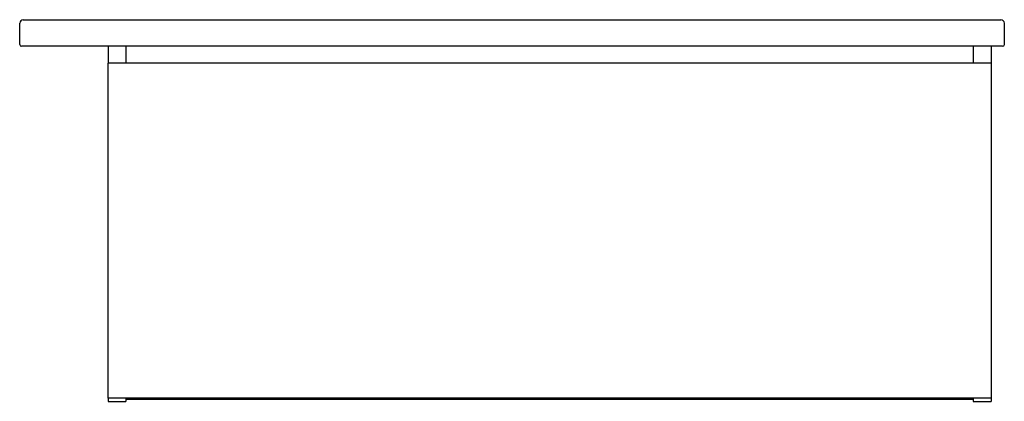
# Model space of a CAD drawing. Header units: millimetres. Extents: x 3263.37 to 3264.48, y 2378.61 to 2379.05.
import ezdxf

# ---------------------------------------------------------------- set-up
doc = ezdxf.new("R2010")
doc.units = ezdxf.units.MM
doc.layers.add('SANINDUSA', color=3, linetype='Continuous')

msp = doc.modelspace()

# ---------------------------------------------------------------- linework, layer by layer
at = {"layer": 'SANINDUSA'}
for p, q in [((3263.3716, 2379.0452), (3263.3776, 2379.0452)), ((3263.3776, 2379.0452), (3263.4546, 2379.0452)), ((3263.4546, 2379.0452), (3263.5126, 2379.0452)), ((3263.5126, 2379.0452), (3263.5126, 2379.0452)), ((3264.4225, 2379.0452), (3264.4225, 2379.0452)), ((3264.4226, 2379.0452), (3264.4726, 2379.0452)), ((3264.4726, 2379.0452), (3264.4786, 2379.0452)), ((3263.3676, 2379.0172), (3263.3676, 2379.0412)), ((3264.4826, 2379.0172), (3264.4826, 2379.0412)), ((3263.3776, 2379.0152), (3263.3696, 2379.0152)), ((3264.4726, 2379.0152), (3263.3776, 2379.0152)), ((3263.4676, 2379.0152), (3263.4676, 2378.9959)), ((3263.4879, 2379.0152), (3263.4879, 2378.9959)), ((3264.4473, 2379.0152), (3264.4473, 2378.9959)), ((3264.4676, 2379.0152), (3264.4676, 2378.9959)), ((3264.4806, 2379.0152), (3264.4726, 2379.0152)), ((3263.4676, 2378.6169), (3263.4676, 2378.9959)), ((3264.4676, 2378.9959), (3263.4676, 2378.9959)), ((3264.4676, 2378.9959), (3264.4676, 2378.6169)), ((3263.4676, 2378.6169), (3263.4676, 2378.6132)), ((3264.4676, 2378.6169), (3263.4676, 2378.6169)), ((3263.4676, 2378.6132), (3263.4879, 2378.6132)), ((3263.4879, 2378.6169), (3263.4879, 2378.6132)), ((3263.4879, 2378.6169), (3263.4879, 2378.6152)), ((3264.4473, 2378.6152), (3263.4879, 2378.6152)), ((3264.4473, 2378.6169), (3264.4473, 2378.6132)), ((3264.4473, 2378.6169), (3264.4473, 2378.6152)), ((3264.4473, 2378.6132), (3264.4676, 2378.6132)), ((3264.4676, 2378.6169), (3264.4676, 2378.6132))]:
    msp.add_line(p, q, dxfattribs=at)
at = {"layer": 'SANINDUSA', "flags": 128}
for points in [[(3263.5126, 2379.0452), (3263.5206, 2379.0452), (3263.5366, 2379.0452), (3263.5686, 2379.0452), (3263.6966, 2379.0452), (3263.9676, 2379.0452)], [(3263.9676, 2379.0452), (3263.9756, 2379.0452), (3263.9916, 2379.0452), (3264.0556, 2379.0452), (3264.3116, 2379.0452), (3264.4226, 2379.0452)]]:
    msp.add_lwpolyline(points, dxfattribs=at)
at = {"layer": 'SANINDUSA'}
for centre, radius, start, end in [((3263.3716, 2379.0412), 0.004, 90, 180), ((3264.4786, 2379.0412), 0.004, 0.0001, 90.0001), ((3263.3696, 2379.0172), 0.002, 180, 270), ((3264.4806, 2379.0172), 0.002, 270, 0)]:
    msp.add_arc(centre, radius, start, end, dxfattribs=at)

doc.saveas('drawing.dxf')
